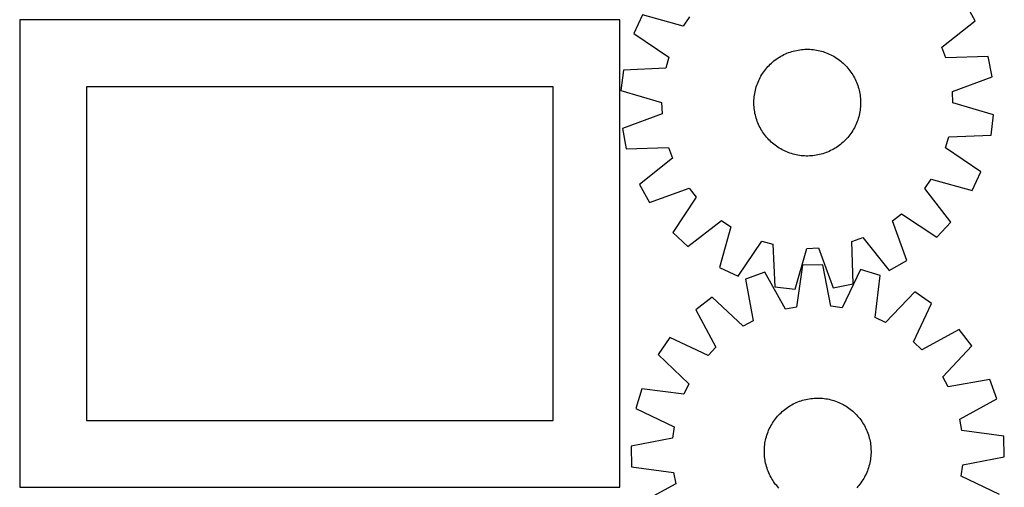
# Model space of a CAD drawing. Header units: millimetres. Extents: x 7 to 1493, y 7 to 2993.
# Tile 9 of 14: x 749 to 1487, y 1216 to 1567. Entities that reach past the tile are written whole.
import ezdxf

# ---------------------------------------------------------------- set-up
doc = ezdxf.new("R2010")
doc.units = ezdxf.units.MM
doc.layers.add('CUT', color=7, linetype='CONTINUOUS', true_color=0x000000)

msp = doc.modelspace()

# ---------------------------------------------------------------- linework, layer by layer
at = {"layer": 'CUT'}
for p, q in [((1465.488215, 1565.788169), (1457.998623, 1579.228279)), ((1199.073807, 1566.425216), (749.073807, 1566.425216)), ((749.073807, 1566.425216), (749.073807, 1216.425216)), ((1199.073807, 1216.425216), (1199.073807, 1566.425216)), ((1216.045996, 1570.233507), (1209.57499, 1556.274401)), ((1246.646963, 1561.71555), (1216.045996, 1570.233507)), ((1251.425654, 1568.834784), (1246.646963, 1561.71555)), ((1440.610247, 1546.038196), (1465.488215, 1565.788169)), ((1209.57499, 1556.274401), (1235.850703, 1538.426105)), ((1329.161158, 1543.066753), (1330.378922, 1543.376683)), ((1330.378922, 1543.376683), (1331.605821, 1543.648209)), ((1331.605821, 1543.648209), (1332.840643, 1543.881063)), ((1332.840643, 1543.881063), (1334.08217, 1544.075016)), ((1334.08217, 1544.075016), (1335.329177, 1544.229875)), ((1335.329177, 1544.229875), (1336.580432, 1544.345489)), ((1336.580432, 1544.345489), (1337.834702, 1544.421743)), ((1337.834702, 1544.421743), (1339.090748, 1544.458561)), ((1339.090748, 1544.458561), (1340.34733, 1544.455908)), ((1340.34733, 1544.455908), (1341.60321, 1544.413786)), ((1341.60321, 1544.413786), (1342.857146, 1544.332237)), ((1342.857146, 1544.332237), (1344.107902, 1544.211341)), ((1344.107902, 1544.211341), (1345.354244, 1544.051217)), ((1345.354244, 1544.051217), (1346.594941, 1543.852024)), ((1346.594941, 1543.852024), (1347.828769, 1543.613958)), ((1347.828769, 1543.613958), (1349.05451, 1543.337254)), ((1349.05451, 1543.337254), (1350.270955, 1543.022185)), ((1443.560983, 1537.987573), (1440.610247, 1546.038196)), ((1235.850703, 1538.426105), (1233.505861, 1530.178615)), ((1313.720952, 1534.933275), (1314.690856, 1535.732207)), ((1314.690856, 1535.732207), (1315.685377, 1536.500279)), ((1315.685377, 1536.500279), (1316.703533, 1537.236734)), ((1316.703533, 1537.236734), (1317.74432, 1537.940844)), ((1317.74432, 1537.940844), (1318.806709, 1538.611914)), ((1318.806709, 1538.611914), (1319.889653, 1539.249283)), ((1319.889653, 1539.249283), (1320.992083, 1539.852322)), ((1320.992083, 1539.852322), (1322.11291, 1540.420434)), ((1322.11291, 1540.420434), (1323.25103, 1540.953061)), ((1323.25103, 1540.953061), (1324.405318, 1541.449675)), ((1324.405318, 1541.449675), (1325.574635, 1541.909787)), ((1325.574635, 1541.909787), (1326.757829, 1542.332943)), ((1326.757829, 1542.332943), (1327.953729, 1542.718726)), ((1327.953729, 1542.718726), (1329.161158, 1543.066753)), ((1350.270955, 1543.022185), (1351.476903, 1542.669062)), ((1351.476903, 1542.669062), (1352.671164, 1542.278233)), ((1352.671164, 1542.278233), (1353.85256, 1541.850085)), ((1353.85256, 1541.850085), (1355.019924, 1541.38504)), ((1355.019924, 1541.38504), (1356.172105, 1540.883556)), ((1356.172105, 1540.883556), (1357.307965, 1540.346128)), ((1357.307965, 1540.346128), (1358.426384, 1539.773288)), ((1358.426384, 1539.773288), (1359.526258, 1539.1656)), ((1359.526258, 1539.1656), (1360.606501, 1538.523664)), ((1360.606501, 1538.523664), (1361.666047, 1537.848113)), ((1361.666047, 1537.848113), (1362.703851, 1537.139615)), ((1362.703851, 1537.139615), (1363.718888, 1536.398868)), ((1363.718888, 1536.398868), (1364.710157, 1535.626603)), ((1475.309446, 1538.992474), (1443.560983, 1537.987573)), ((1478.279249, 1523.895759), (1475.309446, 1538.992474)), ((1201.770419, 1528.823454), (1199.929728, 1513.547905)), ((1233.505861, 1530.178615), (1201.770419, 1528.823454)), ((1306.957243, 1527.53151), (1307.69799, 1528.546548)), ((1307.69799, 1528.546548), (1308.470254, 1529.537817)), ((1308.470254, 1529.537817), (1309.273274, 1530.504339)), ((1309.273274, 1530.504339), (1310.106257, 1531.445161)), ((1310.106257, 1531.445161), (1310.968381, 1532.359354)), ((1310.968381, 1532.359354), (1311.858795, 1533.246016)), ((1311.858795, 1533.246016), (1312.776621, 1534.104272)), ((1312.776621, 1534.104272), (1313.720952, 1534.933275)), ((1364.710157, 1535.626603), (1365.67668, 1534.823583)), ((1365.67668, 1534.823583), (1366.617502, 1533.9906)), ((1366.617502, 1533.9906), (1367.531695, 1533.128476)), ((1367.531695, 1533.128476), (1368.418357, 1532.238062)), ((1368.418357, 1532.238062), (1369.276613, 1531.320237)), ((1369.276613, 1531.320237), (1370.105616, 1530.375906)), ((1370.105616, 1530.375906), (1370.904548, 1529.406001)), ((1370.904548, 1529.406001), (1371.67262, 1528.41148)), ((1371.67262, 1528.41148), (1372.409074, 1527.393324)), ((1302.711818, 1519.847584), (1303.213302, 1520.999764)), ((1303.213302, 1520.999764), (1303.750729, 1522.135625)), ((1303.750729, 1522.135625), (1304.32357, 1523.254044)), ((1304.32357, 1523.254044), (1304.931258, 1524.353917)), ((1304.931258, 1524.353917), (1305.573194, 1525.43416)), ((1305.573194, 1525.43416), (1306.248744, 1526.493706)), ((1306.248744, 1526.493706), (1306.957243, 1527.53151)), ((1372.409074, 1527.393324), (1373.113184, 1526.352538)), ((1373.113184, 1526.352538), (1373.784255, 1525.290149)), ((1373.784255, 1525.290149), (1374.421624, 1524.207205)), ((1374.421624, 1524.207205), (1375.024662, 1523.104775)), ((1375.024662, 1523.104775), (1375.592775, 1521.983947)), ((1375.592775, 1521.983947), (1376.125401, 1520.845828)), ((1448.515818, 1512.800134), (1478.279249, 1523.895759)), ((1149.073807, 1516.425216), (799.073807, 1516.425216)), ((799.073807, 1516.425216), (799.073807, 1266.425216)), ((1149.073807, 1266.425216), (1149.073807, 1516.425216)), ((1300.482899, 1512.656428), (1300.759603, 1513.882169)), ((1300.759603, 1513.882169), (1301.074673, 1515.098614)), ((1301.074673, 1515.098614), (1301.427796, 1516.304562)), ((1301.427796, 1516.304562), (1301.818624, 1517.498824)), ((1301.818624, 1517.498824), (1302.246772, 1518.680219)), ((1302.246772, 1518.680219), (1302.711818, 1519.847584)), ((1376.125401, 1520.845828), (1376.622016, 1519.69154)), ((1376.622016, 1519.69154), (1377.082128, 1518.522222)), ((1377.082128, 1518.522222), (1377.505284, 1517.339029)), ((1377.505284, 1517.339029), (1377.891066, 1516.143128)), ((1377.891066, 1516.143128), (1378.239094, 1514.9357)), ((1378.239094, 1514.9357), (1378.549024, 1513.717935)), ((1378.549024, 1513.717935), (1378.82055, 1512.491036)), ((1199.929728, 1513.547905), (1230.434842, 1504.692808)), ((1299.640949, 1505.17499), (1299.683071, 1506.430869)), ((1299.683071, 1506.430869), (1299.76462, 1507.684805)), ((1299.76462, 1507.684805), (1299.885517, 1508.935562)), ((1299.885517, 1508.935562), (1300.04564, 1510.181903)), ((1300.04564, 1510.181903), (1300.244833, 1511.4226)), ((1300.244833, 1511.4226), (1300.482899, 1512.656428)), ((1378.82055, 1512.491036), (1379.053404, 1511.256214)), ((1379.053404, 1511.256214), (1379.247356, 1510.014687)), ((1379.247356, 1510.014687), (1379.402216, 1508.767681)), ((1379.402216, 1508.767681), (1379.517829, 1507.516425)), ((1379.517829, 1507.516425), (1379.594083, 1506.262156)), ((1379.594083, 1506.262156), (1379.630902, 1505.00611)), ((1448.834356, 1504.231709), (1448.515818, 1512.800134)), ((1230.434842, 1504.692808), (1230.75338, 1496.124383)), ((1299.638296, 1503.918407), (1299.640949, 1505.17499)), ((1299.675115, 1502.662361), (1299.638296, 1503.918407)), ((1299.751369, 1501.408092), (1299.675115, 1502.662361)), ((1299.866982, 1500.156836), (1299.751369, 1501.408092)), ((1300.021842, 1498.90983), (1299.866982, 1500.156836)), ((1300.215794, 1497.668303), (1300.021842, 1498.90983)), ((1379.383682, 1499.988955), (1379.223558, 1498.742614)), ((1379.504578, 1501.239711), (1379.383682, 1499.988955)), ((1379.586127, 1502.493648), (1379.504578, 1501.239711)), ((1379.628249, 1503.749527), (1379.586127, 1502.493648)), ((1379.630902, 1505.00611), (1379.628249, 1503.749527)), ((1479.33947, 1495.376612), (1448.834356, 1504.231709)), ((1230.75338, 1496.124383), (1200.989949, 1485.028758)), ((1300.448648, 1496.43348), (1300.215794, 1497.668303)), ((1300.720174, 1495.206582), (1300.448648, 1496.43348)), ((1301.030104, 1493.988817), (1300.720174, 1495.206582)), ((1301.378132, 1492.781389), (1301.030104, 1493.988817)), ((1301.763914, 1491.585488), (1301.378132, 1492.781389)), ((1302.18707, 1490.402295), (1301.763914, 1491.585488)), ((1377.450574, 1491.425693), (1377.022426, 1490.244297)), ((1377.841403, 1492.619954), (1377.450574, 1491.425693)), ((1378.194526, 1493.825903), (1377.841403, 1492.619954)), ((1378.509595, 1495.042348), (1378.194526, 1493.825903)), ((1378.786299, 1496.268089), (1378.509595, 1495.042348)), ((1379.024365, 1497.501917), (1378.786299, 1496.268089)), ((1379.223558, 1498.742614), (1379.024365, 1497.501917)), ((1477.498779, 1480.101063), (1479.33947, 1495.376612)), ((1200.989949, 1485.028758), (1203.959752, 1469.932042)), ((1302.647182, 1489.232977), (1302.18707, 1490.402295)), ((1303.143797, 1488.078689), (1302.647182, 1489.232977)), ((1303.676423, 1486.94057), (1303.143797, 1488.078689)), ((1304.244536, 1485.819742), (1303.676423, 1486.94057)), ((1304.847574, 1484.717312), (1304.244536, 1485.819742)), ((1305.484943, 1483.634368), (1304.847574, 1484.717312)), ((1374.33794, 1484.570599), (1373.696004, 1483.490357)), ((1374.945629, 1485.670473), (1374.33794, 1484.570599)), ((1375.518469, 1486.788892), (1374.945629, 1485.670473)), ((1376.055896, 1487.924752), (1375.518469, 1486.788892)), ((1376.55738, 1489.076933), (1376.055896, 1487.924752)), ((1377.022426, 1490.244297), (1376.55738, 1489.076933)), ((1306.156014, 1482.571979), (1305.484943, 1483.634368)), ((1306.860124, 1481.531193), (1306.156014, 1482.571979)), ((1307.596578, 1480.513037), (1306.860124, 1481.531193)), ((1308.36465, 1479.518516), (1307.596578, 1480.513037)), ((1309.163582, 1478.548611), (1308.36465, 1479.518516)), ((1309.992585, 1477.60428), (1309.163582, 1478.548611)), ((1310.850841, 1476.686455), (1309.992585, 1477.60428)), ((1311.737503, 1475.796041), (1310.850841, 1476.686455)), ((1369.162941, 1477.479356), (1368.300817, 1476.565162)), ((1369.995924, 1478.420178), (1369.162941, 1477.479356)), ((1370.798944, 1479.3867), (1369.995924, 1478.420178)), ((1371.571208, 1480.377969), (1370.798944, 1479.3867)), ((1372.311955, 1481.393006), (1371.571208, 1480.377969)), ((1373.020454, 1482.43081), (1372.311955, 1481.393006)), ((1373.696004, 1483.490357), (1373.020454, 1482.43081)), ((1443.418495, 1470.498412), (1445.763337, 1478.745902)), ((1445.763337, 1478.745902), (1477.498779, 1480.101063)), ((1203.959752, 1469.932042), (1235.708215, 1470.936944)), ((1235.708215, 1470.936944), (1238.658951, 1462.886321)), ((1312.651696, 1474.933917), (1311.737503, 1475.796041)), ((1313.592518, 1474.100934), (1312.651696, 1474.933917)), ((1314.559041, 1473.297914), (1313.592518, 1474.100934)), ((1315.55031, 1472.525649), (1314.559041, 1473.297914)), ((1316.565347, 1471.784902), (1315.55031, 1472.525649)), ((1317.603151, 1471.076404), (1316.565347, 1471.784902)), ((1318.662697, 1470.400853), (1317.603151, 1471.076404)), ((1319.74294, 1469.758917), (1318.662697, 1470.400853)), ((1320.842814, 1469.151229), (1319.74294, 1469.758917)), ((1359.379545, 1469.675234), (1358.277115, 1469.072195)), ((1360.462489, 1470.312603), (1359.379545, 1469.675234)), ((1361.524879, 1470.983673), (1360.462489, 1470.312603)), ((1362.565665, 1471.687783), (1361.524879, 1470.983673)), ((1363.583821, 1472.424238), (1362.565665, 1471.687783)), ((1364.578342, 1473.19231), (1363.583821, 1472.424238)), ((1365.548246, 1473.991241), (1364.578342, 1473.19231)), ((1366.492577, 1474.820244), (1365.548246, 1473.991241)), ((1367.410403, 1475.6785), (1366.492577, 1474.820244)), ((1368.300817, 1476.565162), (1367.410403, 1475.6785)), ((1469.694208, 1452.650116), (1443.418495, 1470.498412)), ((1238.658951, 1462.886321), (1213.780983, 1443.136348)), ((1321.961233, 1468.578388), (1320.842814, 1469.151229)), ((1323.097093, 1468.040961), (1321.961233, 1468.578388)), ((1324.249274, 1467.539477), (1323.097093, 1468.040961)), ((1325.416638, 1467.074432), (1324.249274, 1467.539477)), ((1326.598034, 1466.646283), (1325.416638, 1467.074432)), ((1327.792295, 1466.255455), (1326.598034, 1466.646283)), ((1328.998243, 1465.902332), (1327.792295, 1466.255455)), ((1330.214688, 1465.587263), (1328.998243, 1465.902332)), ((1331.440429, 1465.310559), (1330.214688, 1465.587263)), ((1332.674257, 1465.072493), (1331.440429, 1465.310559)), ((1333.914954, 1464.8733), (1332.674257, 1465.072493)), ((1335.161296, 1464.713176), (1333.914954, 1464.8733)), ((1336.412052, 1464.59228), (1335.161296, 1464.713176)), ((1337.665989, 1464.510731), (1336.412052, 1464.59228)), ((1338.921868, 1464.468609), (1337.665989, 1464.510731)), ((1340.17845, 1464.465956), (1338.921868, 1464.468609)), ((1341.434496, 1464.502774), (1340.17845, 1464.465956)), ((1342.688766, 1464.579028), (1341.434496, 1464.502774)), ((1343.940021, 1464.694642), (1342.688766, 1464.579028)), ((1345.187028, 1464.849501), (1343.940021, 1464.694642)), ((1346.428555, 1465.043454), (1345.187028, 1464.849501)), ((1347.663377, 1465.276308), (1346.428555, 1465.043454)), ((1348.890276, 1465.547834), (1347.663377, 1465.276308)), ((1350.10804, 1465.857763), (1348.890276, 1465.547834)), ((1351.315469, 1466.205791), (1350.10804, 1465.857763)), ((1352.51137, 1466.591573), (1351.315469, 1466.205791)), ((1353.694563, 1467.014729), (1352.51137, 1466.591573)), ((1354.86388, 1467.474842), (1353.694563, 1467.014729)), ((1356.018168, 1467.971456), (1354.86388, 1467.474842)), ((1357.156288, 1468.504082), (1356.018168, 1467.971456)), ((1358.277115, 1469.072195), (1357.156288, 1468.504082)), ((1427.843544, 1440.089733), (1432.622236, 1447.208966)), ((1432.622236, 1447.208966), (1463.223202, 1438.69101)), ((1463.223202, 1438.69101), (1469.694208, 1452.650116)), ((1213.780983, 1443.136348), (1221.270575, 1429.696238)), ((1221.270575, 1429.696238), (1251.154626, 1440.462771)), ((1251.154626, 1440.462771), (1256.448723, 1433.718001)), ((1447.317805, 1414.995353), (1427.843544, 1440.089733)), ((1256.448723, 1433.718001), (1238.891446, 1407.246945)), ((1403.634087, 1415.982286), (1410.378856, 1421.276382)), ((1410.378856, 1421.276382), (1436.849912, 1403.719105)), ((1250.167694, 1396.779052), (1275.262074, 1416.253313)), ((1282.381307, 1411.474622), (1273.863351, 1380.873655)), ((1275.262074, 1416.253313), (1282.381307, 1411.474622)), ((1414.40062, 1386.098234), (1403.634087, 1415.982286)), ((1436.849912, 1403.719105), (1447.317805, 1414.995353)), ((1238.891446, 1407.246945), (1250.167694, 1396.779052)), ((1373.159914, 1400.535874), (1381.210537, 1403.486611)), ((1381.210537, 1403.486611), (1400.96051, 1378.608642)), ((1287.822456, 1374.402649), (1305.670753, 1400.678362)), ((1305.670753, 1400.678362), (1313.918242, 1398.333521)), ((1313.918242, 1398.333521), (1315.273403, 1366.598078)), ((1339.404049, 1395.262502), (1347.972474, 1395.581039)), ((1347.972474, 1395.581039), (1359.0681, 1365.817608)), ((1374.164815, 1368.787411), (1373.159914, 1400.535874)), ((1330.548953, 1364.757387), (1339.404049, 1395.262502)), ((1273.863351, 1380.873655), (1287.822456, 1374.402649)), ((1335.977768, 1382.671456), (1331.68527, 1351.198465)), ((1351.358191, 1383.087545), (1335.977768, 1382.671456)), ((1357.346049, 1351.892668), (1351.358191, 1383.087545)), ((1400.96051, 1378.608642), (1414.40062, 1386.098234)), ((1307.921323, 1377.44635), (1293.42225, 1372.297815)), ((1323.255861, 1349.628609), (1307.921323, 1377.44635)), ((1379.656102, 1379.386998), (1365.848004, 1350.780859)), ((1394.412332, 1375.029909), (1379.656102, 1379.386998)), ((1390.467376, 1343.511469), (1394.412332, 1375.029909)), ((1293.42225, 1372.297815), (1299.065531, 1341.038766)), ((1315.273403, 1366.598078), (1330.548953, 1364.757387)), ((1359.0681, 1365.817608), (1374.164815, 1368.787411)), ((1268.353632, 1358.658525), (1256.155178, 1349.281517)), ((1291.533799, 1336.940914), (1268.353632, 1358.658525)), ((1420.181713, 1362.765945), (1398.209649, 1339.826826)), ((1432.869307, 1354.062181), (1420.181713, 1362.765945)), ((1331.68527, 1351.198465), (1323.255861, 1349.628609)), ((1365.848004, 1350.780859), (1357.346049, 1351.892668)), ((1419.377698, 1325.305421), (1432.869307, 1354.062181)), ((1256.155178, 1349.281517), (1271.181835, 1321.296264)), ((1299.065531, 1341.038766), (1291.533799, 1336.940914)), ((1398.209649, 1339.826826), (1390.467376, 1343.511469)), ((1453.587671, 1334.435281), (1425.602419, 1319.408624)), ((1462.96468, 1322.236828), (1453.587671, 1334.435281)), ((1236.528278, 1328.563152), (1227.824515, 1315.875558)), ((1265.285038, 1315.071543), (1236.528278, 1328.563152)), ((1425.602419, 1319.408624), (1419.377698, 1325.305421)), ((1441.247069, 1299.056661), (1462.96468, 1322.236828)), ((1227.824515, 1315.875558), (1250.763633, 1293.903494)), ((1271.181835, 1321.296264), (1265.285038, 1315.071543)), ((1250.763633, 1293.903494), (1247.078991, 1286.161222)), ((1445.344921, 1291.524929), (1441.247069, 1299.056661)), ((1476.603969, 1297.16821), (1445.344921, 1291.524929)), ((1481.752505, 1282.669136), (1476.603969, 1297.16821)), ((1215.56055, 1290.106177), (1211.203461, 1275.349947)), ((1247.078991, 1286.161222), (1215.56055, 1290.106177)), ((1325.897681, 1276.84038), (1326.966802, 1277.500673)), ((1326.966802, 1277.500673), (1328.056136, 1278.127059)), ((1328.056136, 1278.127059), (1329.164607, 1278.718919)), ((1329.164607, 1278.718919), (1330.291122, 1279.275669)), ((1330.291122, 1279.275669), (1331.434569, 1279.796759)), ((1331.434569, 1279.796759), (1332.59382, 1280.281676)), ((1332.59382, 1280.281676), (1333.767731, 1280.729941)), ((1333.767731, 1280.729941), (1334.955142, 1281.141111)), ((1334.955142, 1281.141111), (1336.154883, 1281.51478)), ((1336.154883, 1281.51478), (1337.365769, 1281.850581)), ((1337.365769, 1281.850581), (1338.586605, 1282.148181)), ((1338.586605, 1282.148181), (1339.816187, 1282.407286)), ((1339.816187, 1282.407286), (1341.053301, 1282.627642)), ((1341.053301, 1282.627642), (1342.296725, 1282.80903)), ((1342.296725, 1282.80903), (1343.545234, 1282.951272)), ((1343.545234, 1282.951272), (1344.797595, 1283.054227)), ((1344.797595, 1283.054227), (1346.052571, 1283.117794)), ((1346.052571, 1283.117794), (1347.308925, 1283.141909)), ((1347.308925, 1283.141909), (1348.565417, 1283.12655)), ((1348.565417, 1283.12655), (1349.820806, 1283.071731)), ((1349.820806, 1283.071731), (1351.073853, 1282.977506)), ((1351.073853, 1282.977506), (1352.323323, 1282.843969)), ((1352.323323, 1282.843969), (1353.567982, 1282.67125)), ((1353.567982, 1282.67125), (1354.806601, 1282.459521)), ((1354.806601, 1282.459521), (1356.037959, 1282.208991)), ((1356.037959, 1282.208991), (1357.260839, 1281.919906)), ((1357.260839, 1281.919906), (1358.474036, 1281.592553)), ((1358.474036, 1281.592553), (1359.676352, 1281.227253)), ((1359.676352, 1281.227253), (1360.8666, 1280.824369)), ((1360.8666, 1280.824369), (1362.043606, 1280.384296)), ((1362.043606, 1280.384296), (1363.206208, 1279.90747)), ((1363.206208, 1279.90747), (1364.353259, 1279.394361)), ((1364.353259, 1279.394361), (1365.483627, 1278.845475)), ((1365.483627, 1278.845475), (1366.596196, 1278.261354)), ((1366.596196, 1278.261354), (1367.689868, 1277.642576)), ((1367.689868, 1277.642576), (1368.763565, 1276.989749)), ((1453.934764, 1267.334598), (1481.752505, 1282.669136)), ((1211.203461, 1275.349947), (1239.809601, 1261.54185)), ((1317.351872, 1269.489914), (1318.194326, 1270.422265)), ((1318.194326, 1270.422265), (1319.06565, 1271.327694)), ((1319.06565, 1271.327694), (1319.964984, 1272.205307)), ((1319.964984, 1272.205307), (1320.891441, 1273.054238)), ((1320.891441, 1273.054238), (1321.844107, 1273.87365)), ((1321.844107, 1273.87365), (1322.82204, 1274.662733)), ((1322.82204, 1274.662733), (1323.824277, 1275.420709)), ((1323.824277, 1275.420709), (1324.849828, 1276.14683)), ((1324.849828, 1276.14683), (1325.897681, 1276.84038)), ((1368.763565, 1276.989749), (1369.816226, 1276.303519)), ((1369.816226, 1276.303519), (1370.846812, 1275.584562)), ((1370.846812, 1275.584562), (1371.854307, 1274.833589)), ((1371.854307, 1274.833589), (1372.837716, 1274.05134)), ((1372.837716, 1274.05134), (1373.796069, 1273.238588)), ((1373.796069, 1273.238588), (1374.72842, 1272.396134)), ((1374.72842, 1272.396134), (1375.633849, 1271.52481)), ((1375.633849, 1271.52481), (1376.511462, 1270.625475)), ((1376.511462, 1270.625475), (1377.360393, 1269.699018)), ((799.073807, 1266.425216), (1149.073807, 1266.425216)), ((1312.329105, 1262.290041), (1312.947884, 1263.383713)), ((1312.947884, 1263.383713), (1313.600711, 1264.45741)), ((1313.600711, 1264.45741), (1314.286941, 1265.510071)), ((1314.286941, 1265.510071), (1315.005897, 1266.540657)), ((1315.005897, 1266.540657), (1315.75687, 1267.548152)), ((1315.75687, 1267.548152), (1316.539119, 1268.531562)), ((1316.539119, 1268.531562), (1317.351872, 1269.489914)), ((1377.360393, 1269.699018), (1378.179804, 1268.746353)), ((1378.179804, 1268.746353), (1378.968888, 1267.768419)), ((1378.968888, 1267.768419), (1379.726864, 1266.766182)), ((1379.726864, 1266.766182), (1380.452985, 1265.740631)), ((1380.452985, 1265.740631), (1381.146534, 1264.692778)), ((1381.146534, 1264.692778), (1381.806828, 1263.623657)), ((1381.806828, 1263.623657), (1382.433214, 1262.534324)), ((1382.433214, 1262.534324), (1383.025074, 1261.425852)), ((1455.504619, 1258.90519), (1453.934764, 1267.334598)), ((1239.809601, 1261.54185), (1238.697791, 1253.039894)), ((1308.997907, 1254.167881), (1309.363206, 1255.370197)), ((1309.363206, 1255.370197), (1309.766091, 1256.560445)), ((1309.766091, 1256.560445), (1310.206164, 1257.737451)), ((1310.206164, 1257.737451), (1310.68299, 1258.900053)), ((1310.68299, 1258.900053), (1311.196099, 1260.047104)), ((1311.196099, 1260.047104), (1311.744984, 1261.177472)), ((1311.744984, 1261.177472), (1312.329105, 1262.290041)), ((1383.025074, 1261.425852), (1383.581823, 1260.299337)), ((1383.581823, 1260.299337), (1384.102914, 1259.15589)), ((1384.102914, 1259.15589), (1384.587831, 1257.996639)), ((1384.587831, 1257.996639), (1385.036095, 1256.822729)), ((1385.036095, 1256.822729), (1385.447265, 1255.635317)), ((1385.447265, 1255.635317), (1385.820935, 1254.435576)), ((1486.977611, 1254.612692), (1455.504619, 1258.90519)), ((1238.697791, 1253.039894), (1207.502915, 1247.052036)), ((1307.612953, 1246.767699), (1307.746491, 1248.017168)), ((1307.746491, 1248.017168), (1307.919209, 1249.261827)), ((1307.919209, 1249.261827), (1308.130938, 1250.500446)), ((1308.130938, 1250.500446), (1308.381468, 1251.731804)), ((1308.381468, 1251.731804), (1308.670553, 1252.954684)), ((1308.670553, 1252.954684), (1308.997907, 1254.167881)), ((1385.820935, 1254.435576), (1386.156735, 1253.22469)), ((1386.156735, 1253.22469), (1386.454335, 1252.003854)), ((1386.454335, 1252.003854), (1386.713441, 1250.774272)), ((1386.713441, 1250.774272), (1386.933797, 1249.537159)), ((1386.933797, 1249.537159), (1387.115185, 1248.293734)), ((1387.115185, 1248.293734), (1387.257427, 1247.045225)), ((1487.393699, 1239.232269), (1486.977611, 1254.612692)), ((1207.502915, 1247.052036), (1207.919003, 1231.671613)), ((1307.44855, 1243.00277), (1307.463909, 1244.259262)), ((1307.472665, 1241.746416), (1307.44855, 1243.00277)), ((1307.463909, 1244.259262), (1307.518728, 1245.514651)), ((1307.536232, 1240.49144), (1307.472665, 1241.746416)), ((1307.518728, 1245.514651), (1307.612953, 1246.767699)), ((1307.639187, 1239.239079), (1307.536232, 1240.49144)), ((1387.257427, 1247.045225), (1387.360382, 1245.792865)), ((1387.377886, 1240.769654), (1387.283661, 1239.516606)), ((1387.360382, 1245.792865), (1387.423949, 1244.537888)), ((1387.432705, 1242.025043), (1387.377886, 1240.769654)), ((1387.423949, 1244.537888), (1387.448064, 1243.281534)), ((1387.448064, 1243.281534), (1387.432705, 1242.025043)), ((1307.781429, 1237.990571), (1307.639187, 1239.239079)), ((1307.962817, 1236.747146), (1307.781429, 1237.990571)), ((1308.183173, 1235.510032), (1307.962817, 1236.747146)), ((1308.442279, 1234.280451), (1308.183173, 1235.510032)), ((1308.739879, 1233.059614), (1308.442279, 1234.280451)), ((1309.075679, 1231.848728), (1308.739879, 1233.059614)), ((1386.226061, 1233.32962), (1385.898708, 1232.116423)), ((1386.515146, 1234.552501), (1386.226061, 1233.32962)), ((1386.765676, 1235.783858), (1386.515146, 1234.552501)), ((1386.977405, 1237.022478), (1386.765676, 1235.783858)), ((1387.150123, 1238.267136), (1386.977405, 1237.022478)), ((1387.283661, 1239.516606), (1387.150123, 1238.267136)), ((1455.087014, 1224.742455), (1456.198823, 1233.244411)), ((1456.198823, 1233.244411), (1487.393699, 1239.232269)), ((1207.919003, 1231.671613), (1239.391995, 1227.379115)), ((1239.391995, 1227.379115), (1240.96185, 1218.949706)), ((1309.449349, 1230.648988), (1309.075679, 1231.848728)), ((1309.860519, 1229.461576), (1309.449349, 1230.648988)), ((1310.308783, 1228.287666), (1309.860519, 1229.461576)), ((1310.7937, 1227.128415), (1310.308783, 1228.287666)), ((1311.314791, 1225.984968), (1310.7937, 1227.128415)), ((1311.871541, 1224.858452), (1311.314791, 1225.984968)), ((1383.700515, 1226.237201), (1383.15163, 1225.106833)), ((1384.213624, 1227.384251), (1383.700515, 1226.237201)), ((1384.690451, 1228.546854), (1384.213624, 1227.384251)), ((1385.130523, 1229.723859), (1384.690451, 1228.546854)), ((1385.533408, 1230.914108), (1385.130523, 1229.723859)), ((1385.898708, 1232.116423), (1385.533408, 1230.914108)), ((1240.96185, 1218.949706), (1213.144109, 1203.615168)), ((1312.4634, 1223.749981), (1311.871541, 1224.858452)), ((1313.089786, 1222.660647), (1312.4634, 1223.749981)), ((1313.75008, 1221.591527), (1313.089786, 1222.660647)), ((1314.443629, 1220.543674), (1313.75008, 1221.591527)), ((1315.16975, 1219.518123), (1314.443629, 1220.543674)), ((1315.927727, 1218.515886), (1315.16975, 1219.518123)), ((1316.71681, 1217.537952), (1315.927727, 1218.515886)), ((1379.139744, 1218.736152), (1378.357495, 1217.752743)), ((1379.890717, 1219.743647), (1379.139744, 1218.736152)), ((1380.609673, 1220.774234), (1379.890717, 1219.743647)), ((1381.295904, 1221.826895), (1380.609673, 1220.774234)), ((1381.94873, 1222.900591), (1381.295904, 1221.826895)), ((1382.567509, 1223.994264), (1381.94873, 1222.900591)), ((1383.15163, 1225.106833), (1382.567509, 1223.994264)), ((1483.693153, 1210.934357), (1455.087014, 1224.742455)), ((749.073807, 1216.425216), (1199.073807, 1216.425216)), ((1317.536221, 1216.585286), (1316.71681, 1217.537952)), ((1318.385152, 1215.658829), (1317.536221, 1216.585286)), ((1377.544743, 1216.79439), (1376.702289, 1215.862039)), ((1378.357495, 1217.752743), (1377.544743, 1216.79439))]:
    msp.add_line(p, q, dxfattribs=at)

doc.saveas('drawing.dxf')
